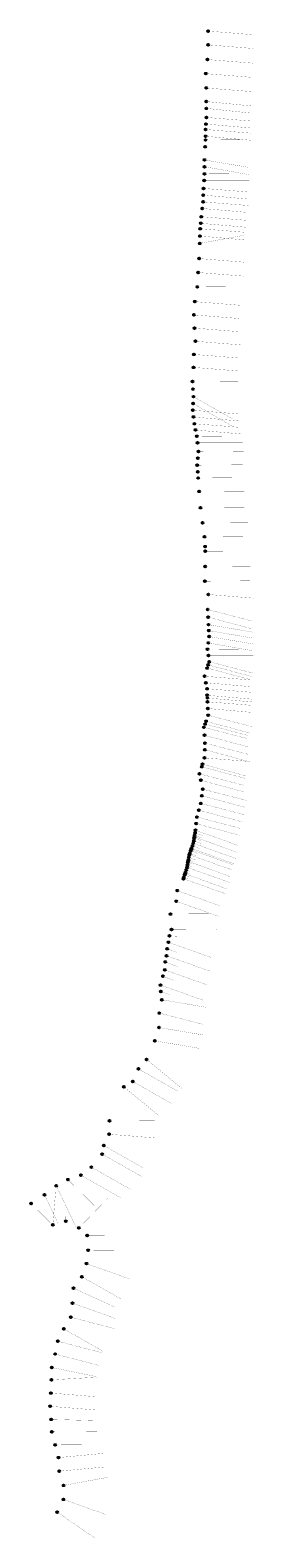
# Model space of a CAD drawing. Header units: metres. Extents: x 932327 to 949208, y 484186 to 597711.
import ezdxf
from ezdxf.enums import TextEntityAlignment as Align

# ---------------------------------------------------------------- set-up
doc = ezdxf.new("R2010")
doc.units = ezdxf.units.M
for name, color, linetype in [('Circle', 253, 'Continuous'), ('Plan', 150, 'Continuous'), ('Text', 255, 'Continuous')]:
    doc.layers.add(name, color=color, linetype=linetype)
doc.styles.add('Legend', font='calibri.ttf')

# ---------------------------------------------------------------- blocks, each defined once
blk = doc.blocks.new('circle-block')
at = {"layer": 'Circle'}
h = blk.add_hatch(color=256, dxfattribs=at)
h.dxf.hatch_style = 1
edge = h.paths.add_edge_path()
edge.add_arc((945749.99, 597641.21), 70, 0, 360)
blk.add_circle((945749.99, 597641.21), 70, dxfattribs=at)

msp = doc.modelspace()

# ---------------------------------------------------------------- linework, layer by layer
at = {"layer": 'Plan', "const_width": 10}
for points in [[(945749.99, 597641.21), (949153.42, 597368.16)], [(945772.7, 596602.09), (949176.13, 596329.04)], [(945700.93, 595501.05), (949104.35, 595227.98)], [(945582.99, 594436.43), (948986.41, 594163.35)], [(945615.86, 593357.48), (949019.28, 593084.4)], [(945617.28, 592336.99), (949015.39, 592004.88)], [(945620.83, 591820.2), (949002.2, 591464.8)], [(945592.69, 590640.48), (948979.75, 590344.15)], [(945625.51, 591139.41), (949028.93, 590866.32)], [(945565.76, 590230.86), (948969.18, 589957.77)], [(945566.5, 589720.46), (948953.56, 589424.13)], [(945566.92, 589440.04), (948981.34, 589463.02)], [(945537.86, 588936.28), (948937.86, 588936.28)], [(945480.36, 587939.09), (948846.9, 587372)], [(945484.25, 587423.4), (948832.6, 586833)], [(945407.92, 585795.32), (948811.34, 585522.21)], [(945451.49, 586386.13), (948851.49, 586386.13)], [(945488.31, 586885.28), (948902.73, 586908.23)], [(945377.46, 584779.99), (948780.88, 584506.87)], [(945392.75, 585289.84), (948779.81, 584993.51)], [(945240.29, 583666.58), (948643.7, 583393.45)], [(945316.39, 584284.33), (948703.45, 583988)], [(945158.81, 582761.29), (948562.22, 582488.15)], [(945195.49, 583168.89), (948582.55, 582872.56)], [(945118.32, 581655.1), (948476.93, 582267.37)], [(945138.58, 582208.66), (948525.64, 581912.33)], [(945068.79, 580513.53), (948472.2, 580240.38)], [(945010.88, 579464.08), (948414.29, 579190.92)], [(944941.14, 578374.67), (948355.55, 578397.56)], [(944751.36, 577269.89), (948154.77, 576996.71)], [(944685.55, 576272.38), (948088.95, 575999.19)], [(944730.93, 575277.18), (948134.33, 575003.99)], [(944672.81, 573297.09), (948076.21, 573023.89)], [(944791.22, 574286.38), (948194.62, 574013.19)], [(944645.61, 572320.35), (948049.01, 572047.15)], [(944582.62, 571262.19), (947997.03, 571285.03)], [(944613.81, 570688.03), (948013.81, 570688.03)], [(944645.04, 570113.46), (947613.59, 568435.17)], [(944590.33, 569090.69), (947993.73, 568817.47)], [(944617.69, 569602.19), (947562.18, 567902.19)], [(944652.61, 568584.5), (948039.67, 568288.17)], [(944715.01, 568077.37), (948118.41, 567804.16)], [(944807.5, 567605.34), (948194.56, 567309.01)], [(944900.26, 567131.98), (948314.67, 567154.84)], [(944951.41, 566634.6), (948351.41, 566634.6)], [(944978.05, 565489.23), (948378.05, 565489.23)], [(945017.96, 565987.64), (948432.37, 566010.5)], [(944935.6, 564959.02), (948350.01, 564981.87)], [(944968.67, 564460.11), (948368.67, 564460.11)], [(944999.83, 563990.14), (948414.24, 564013)], [(945073.59, 562980.5), (948488, 563003.36)], [(945175.46, 561751.32), (948589.87, 561774.18)], [(945338.6, 560619.93), (948753.01, 560642.8)], [(945480.06, 559570.45), (948894.46, 559593.33)], [(945522.72, 558821.66), (948922.72, 558821.66)], [(945542.38, 558476.61), (948956.79, 558499.49)], [(945528.54, 557332.28), (948942.94, 557355.16)], [(945506.98, 556223.71), (948921.38, 556246.58)], [(945771.7, 555216.82), (949175.1, 554943.66)], [(945720.88, 554088.2), (949024.9, 553231.38)], [(945753.22, 553517.11), (949037.37, 552637.13)], [(945785.58, 552945.77), (949152.09, 552378.61)], [(945811.05, 552497.87), (949177.56, 551930.71)], [(945836.52, 552049.97), (949203.03, 551482.82)], [(945706.55, 551090.61), (949120.95, 551113.49)], [(945771.54, 551570.35), (949119.89, 550979.95)], [(945774.11, 550622.46), (949174.11, 550622.46)], [(945688.92, 549678.89), (948973.07, 548798.91)], [(945765.25, 549916.95), (949049.4, 549036.97)], [(945841.58, 550155.02), (949145.6, 549298.2)], [(945491.62, 549063.5), (948895.01, 548790.3)], [(945586.23, 548572.53), (948973.29, 548276.2)], [(945672.71, 548123.75), (949076.1, 547850.56)], [(945689.09, 547632.02), (949076.15, 547335.69)], [(945696.02, 547424.13), (949083.08, 547127.8)], [(945705.49, 547140.14), (949108.89, 546866.95)], [(945732.95, 546632.38), (949120.01, 546336.05)], [(945760.46, 546123.84), (949064.47, 545266.99)], [(945435, 545215.08), (948739.01, 544358.21)], [(945524.44, 545464.82), (948808.59, 544584.84)], [(945597.6, 545669.12), (948881.75, 544789.14)], [(945476.47, 544622.53), (948760.62, 543742.55)], [(945517.93, 544030.33), (948821.94, 543173.46)], [(945486.13, 542915.19), (948889.52, 542641.97)], [(945503.67, 543530.53), (948787.82, 542650.55)], [(945096.15, 541718.85), (948400.13, 540861.94)], [(945269.18, 542249.65), (948553.33, 541369.67)], [(945331.16, 542439.81), (948615.31, 541559.83)], [(945202.63, 541230.32), (948486.78, 540350.34)], [(945348.15, 540562.76), (948652.15, 539705.87)], [(945195.06, 539491.03), (948499.04, 538634.13)], [(945277.44, 540067.78), (948561.59, 539187.8)], [(944915.03, 538459.14), (948219.01, 537602.21)], [(945054.94, 538974.7), (948339.09, 538094.72)], [(944720.39, 536972.36), (947915.34, 535809.49)], [(944737.02, 537070.97), (945279.72, 536877.46)], [(944770.3, 537268.18), (945385.19, 537051.72)], [(944803.58, 537465.4), (948019.92, 536325.3)], [(944859.41, 537963.24), (948143.56, 537083.26)], [(944436.43, 535915.17), (944967.89, 535721.86)], [(944469.92, 536009.4), (947664.87, 534846.53)], [(944503.42, 536103.62), (947698.37, 534940.75)], [(944570.41, 536292.07), (945151.32, 536084.13)], [(944637.4, 536480.52), (947853.74, 535340.41)], [(944670.47, 536676.55), (945252.21, 536473.91)], [(944703.75, 536873.76), (945270.55, 536671.1)], [(944196.62, 534835.44), (944490.98, 534731.34)], [(944230.67, 535032.52), (944532.25, 534923.94)], [(944247.7, 535131.06), (947442.65, 533968.19)], [(944264.73, 535229.6), (944646.89, 535098.2)], [(944298.78, 535426.68), (944816.56, 535235.77)], [(944332.84, 535623.76), (947549.17, 534483.63)], [(944369.44, 535726.73), (944862.42, 535547.6)], [(943889.3, 533813.45), (947105.61, 532673.28)], [(943920.59, 533909.64), (944220.42, 533795.85)], [(943982.47, 534099.82), (944298.37, 533979.28)], [(944013.4, 534194.92), (947208.35, 533032.05)], [(944044.34, 534290.01), (944348.82, 534176.47)], [(944106.22, 534480.2), (944403.85, 534369.07)], [(944168.1, 534670.39), (947384.42, 533530.24)], [(943430.24, 532917.87), (946646.54, 531777.66)], [(943354.3, 532116.65), (946570.59, 530976.43)], [(942917.93, 531158.71), (946332.32, 531181.31)], [(942758.21, 529030.67), (945974.48, 527890.4)], [(942833.89, 529522.41), (943469.47, 529482.05)], [(942988.08, 529990.87), (946402.47, 530013.47)], [(942618.97, 528016.11), (945835.23, 526875.83)], [(942667.43, 528548.86), (943398.85, 528271.42)], [(942493.17, 526948.01), (945709.43, 525807.72)], [(942526.19, 527550.09), (943429.12, 527207.08)], [(942156.01, 525810.09), (945372.26, 524669.78)], [(942347.68, 526473.69), (943168.52, 526157.27)], [(942190.55, 525324.22), (942889.45, 525091.26)], [(942268.69, 524700.85), (945635.13, 524133.35)], [(942074.14, 523703.79), (945378.04, 522846.61)], [(942050.17, 522614), (945416.6, 522046.48)], [(941726.64, 521610.72), (945093.06, 521043.17)], [(941117.29, 520210.76), (943747.54, 518044.87)], [(940495.39, 519495.68), (943463.69, 517817.02)], [(939399.67, 518145.95), (942029.83, 515979.95)], [(940065.92, 518551.34), (943034.2, 516872.65)], [(938317.19, 515591.71), (941731.57, 515613.9)], [(938282.13, 514578.11), (941685.44, 514304.25)], [(937879.44, 513724.81), (940847.62, 512045.96)], [(936946.16, 512099.08), (939914.3, 510420.16)], [(937758.64, 513081.54), (940726.81, 511402.69)], [(935019.11, 508022.37), (935003.3, 510927.26)], [(935180.87, 511160.47), (937611, 508774.41)], [(936164.27, 511489.16), (939132.38, 509810.19)], [(933414.9, 510020.59), (934429.44, 507891.65)], [(934044.79, 507761.69), (934262.56, 510410.46)], [(934302.46, 510699.95), (935765.52, 507630.75)], [(936007.81, 507517.7), (938176.98, 509745.16)], [(932396.81, 509358.75), (933857.51, 507919.21)], [(936626.87, 506948.59), (940041.24, 506970.63)], [(936710.18, 505840.22), (940124.55, 505862.26)], [(936585.39, 504834.52), (939801.45, 503693.75)], [(935597.46, 502986.22), (938701.32, 501570.91)], [(936235.63, 503845.61), (939203.73, 502166.63)], [(935529.85, 501854.13), (938745.88, 500713.27)], [(935391.96, 500798.47), (938695.69, 499940.73)], [(934859.78, 499917.45), (937827.82, 498238.37)], [(934411.25, 498991.47), (937714.96, 498133.66)], [(934210.1, 498030.06), (937513.8, 497172.23)], [(933930.12, 496081.12), (937338.67, 496280.6)], [(933957.22, 497015.48), (937301.52, 496330.77)], [(933891.55, 495088.01), (937294.81, 494813.75)], [(933833.09, 494092.18), (937236.35, 493817.91)], [(933917.1, 493105.93), (937330.13, 493009.19)], [(933957.45, 492172.36), (937371.81, 492194.15)], [(934213.69, 491182.15), (937628.05, 491203.96)], [(934462.36, 490227.28), (937861.84, 490544.98)], [(934527.78, 489203.91), (937927.26, 489521.61)], [(934853.65, 488137.11), (938212.4, 488748.31)], [(934835.56, 487081.13), (938051.55, 485940.19)], [(934374.04, 486121.48), (937183.65, 484191.41)]]:
    msp.add_lwpolyline(points, dxfattribs=at)

# ---------------------------------------------------------------- block references
at = {"layer": 'Circle'}
for p in [(0, 0), (1.71, -1031.12), (-49.06, -2140.16), (-167, -3204.78), (-134.13, -4283.73), (-132.71, -5304.22), (-129.16, -5821.01), (-157.3, -7000.73), (-124.48, -6501.8), (-184.23, -7410.35), (-183.49, -7920.75), (-183.07, -8201.17), (-212.13, -8704.93), (-269.63, -9702.12), (-265.74, -10217.81), (-261.68, -10755.93), (-342.07, -11845.89), (-298.5, -11255.08), (-372.53, -12861.22), (-357.24, -12351.37), (-509.7, -13974.63), (-433.6, -13356.88), (-591.18, -14879.92), (-554.5, -14472.32), (-631.67, -15986.11), (-611.41, -15432.55), (-681.2, -17127.68), (-739.11, -18177.13), (-808.85, -19266.54), (-998.63, -20371.32), (-1064.44, -21368.83), (-1019.06, -22364.03), (-1077.18, -24344.12), (-958.77, -23354.83), (-1104.38, -25320.86), (-1167.37, -26379.02), (-1136.18, -26953.18), (-1104.95, -27527.75), (-1159.66, -28550.52), (-1132.3, -28039.02), (-1097.38, -29056.71), (-1034.98, -29563.84), (-942.49, -30035.87), (-849.73, -30509.23), (-798.58, -31006.61), (-771.94, -32151.98), (-732.03, -31653.57), (-814.39, -32682.19), (-781.32, -33181.1), (-750.16, -33651.07), (-676.4, -34660.71), (-574.53, -35889.89), (-411.39, -37021.28), (-269.93, -38070.76), (-227.27, -38819.55), (-207.61, -39164.6), (-243.01, -41417.5), (-221.45, -40308.93), (21.71, -42424.39), (-29.11, -43553.01), (3.23, -44124.1), (35.59, -44695.44), (61.06, -45143.34), (86.53, -45591.24), (-43.44, -46550.6), (21.55, -46070.86), (24.12, -47018.75), (-61.07, -47962.32), (15.26, -47724.26), (91.59, -47486.19), (-258.37, -48577.71), (-163.76, -49068.68), (-77.28, -49517.46), (-60.9, -50009.19), (-53.97, -50217.08), (-44.5, -50501.07), (-17.04, -51008.83), (10.47, -51517.37), (-314.99, -52426.13), (-225.55, -52176.39), (-152.39, -51972.09), (-273.52, -53018.68), (-232.06, -53610.88), (-263.86, -54726.02), (-246.32, -54110.68), (-653.84, -55922.36), (-480.81, -55391.56), (-418.83, -55201.4), (-547.36, -56410.89), (-401.84, -57078.45), (-554.93, -58150.18), (-472.55, -57573.43), (-834.96, -59182.07), (-695.05, -58666.51), (-1029.6, -60668.85), (-1012.97, -60570.24), (-979.69, -60373.03), (-946.41, -60175.81), (-890.58, -59677.97), (-1313.56, -61726.04), (-1280.07, -61631.81), (-1246.57, -61537.59), (-1179.58, -61349.14), (-1112.59, -61160.69), (-1079.52, -60964.66), (-1046.24, -60767.45), (-1581.89, -62970.82), (-1553.37, -62805.77), (-1519.32, -62608.69), (-1502.29, -62510.15), (-1485.26, -62411.61), (-1451.21, -62214.53), (-1417.15, -62017.45), (-1380.55, -61914.48), (-1860.69, -63827.76), (-1829.4, -63731.57), (-1767.52, -63541.39), (-1736.59, -63446.29), (-1705.65, -63351.2), (-1643.77, -63161.01), (-2319.75, -64723.34), (-2395.69, -65524.56), (-2832.06, -66482.5), (-2991.78, -68610.54), (-2916.1, -68118.8), (-2761.91, -67650.34), (-3131.02, -69625.1), (-3082.56, -69092.35), (-3256.82, -70693.2), (-3223.8, -70091.12), (-3593.98, -71831.12), (-3402.31, -71167.52), (-3559.44, -72316.99), (-3481.3, -72940.36), (-3675.85, -73937.42), (-3699.82, -75027.21), (-4023.35, -76030.49), (-4632.7, -77430.45), (-5254.6, -78145.53), (-6350.32, -79495.26), (-5684.07, -79089.87), (-7432.8, -82049.5), (-7467.86, -83063.1), (-7991.35, -84559.67), (-7870.55, -83916.4), (-8803.83, -85542.13), (-10569.12, -86480.74), (-9585.72, -86152.05), (-12335.09, -87620.62), (-11447.53, -86941.26), (-13353.18, -88282.46), (-11705.2, -89879.52), (-10730.88, -89618.84), (-9742.18, -90123.51, 0.38), (-9123.12, -90692.62), (-9039.81, -91800.99), (-9164.6, -92806.69), (-10152.53, -94654.99), (-9514.36, -93795.6), (-10220.14, -95787.08), (-10358.03, -96842.74), (-10890.21, -97723.76), (-11338.74, -98649.74), (-11539.89, -99611.15), (-11819.87, -101560.09), (-11792.77, -100625.73), (-11858.44, -102553.2), (-11916.9, -103549.03), (-11832.89, -104535.28), (-11792.54, -105468.85), (-11536.3, -106459.06), (-11287.63, -107413.93), (-11222.21, -108437.3), (-10896.34, -109504.1), (-10914.43, -110560.08), (-11375.95, -111519.73)]:
    msp.add_blockref('circle-block', p, dxfattribs=at)

# ---------------------------------------------------------------- texts
at = {"layer": 'Text', "color": 255, "style": 'Legend'}
for s, p in [('R1', (945744.99, 597641.21)), ('R2', (945767.7, 596602.09)), ('R3', (945695.93, 595501.05)), ('R4', (945577.99, 594436.43)), ('R5', (945610.86, 593357.48)), ('R6+516', (945615.83, 591820.2)), ('R6', (945612.28, 592336.99)), ('R7+500', (945587.69, 590640.48)), ('R7', (945620.51, 591139.41)), ('R8+510', (945561.5, 589720.46)), ('R8', (945560.76, 590230.86)), ('R9', (945561.92, 589440.04)), ('R9+504', (945532.86, 588936.28)), ('R10+515', (945479.25, 587423.4)), ('R10', (945475.36, 587939.09)), ('R12', (945402.92, 585795.32)), ('R11+500', (945446.49, 586386.13)), ('R11', (945483.31, 586885.28)), ('R12+505', (945387.75, 585289.84)), ('R13', (945372.46, 584779.99)), ('R14', (945235.29, 583666.58)), ('R13+500', (945311.39, 584284.33)), ('R15', (945153.81, 582761.29)), ('R14+500', (945190.49, 583168.89)), ('R15+553', (945133.58, 582208.66)), ('R16', (945113.32, 581655.1)), ('R17', (945063.79, 580513.53)), ('R18', (945005.88, 579464.08)), ('R19', (944936.14, 578374.67)), ('R20', (944746.36, 577269.89)), ('R21', (944680.55, 576272.38)), ('R22', (944725.93, 575277.18)), ('R24', (944667.81, 573297.09)), ('R23', (944786.22, 574286.38)), ('R25', (944640.61, 572320.35)), ('R26', (944577.62, 571262.19)), ('R26+575', (944608.81, 570688.03)), ('R27', (944640.04, 570113.46)), ('R27+512', (944612.69, 569602.19)), ('R28', (944585.33, 569090.69)), ('R28+510', (944647.61, 568584.5)), ('R29', (944710.01, 568077.37)), ('R29+481', (944802.5, 567605.34)), ('R30', (944895.26, 567131.98)), ('R30+500', (944946.41, 566634.6)), ('R31+500', (944973.05, 565489.23)), ('R31', (945012.96, 565987.64)), ('R32+500', (944963.67, 564460.11)), ('R32', (944930.6, 564959.02)), ('R33', (944994.83, 563990.14)), ('R34', (945068.59, 562980.5)), ('R35', (945170.46, 561751.32)), ('R36', (945333.6, 560619.93)), ('R37', (945475.06, 559570.45)), ('R37+750', (945517.72, 558821.66)), ('R38', (945537.38, 558476.61)), ('R39', (945523.54, 557332.28)), ('R40', (945501.98, 556223.71)), ('R41', (945766.7, 555216.82)), ('R42', (945715.88, 554088.2)), ('R42+572', (945748.22, 553517.11)), ('R43', (945780.58, 552945.77)), ('R43+500', (945806.05, 552497.87)), ('R44', (945831.52, 552049.97)), ('R45', (945701.55, 551090.61)), ('R44+484', (945766.54, 551570.35)), ('R45+473', (945769.11, 550622.46)), ('R46+500', (945683.92, 549678.89)), ('R46+250', (945760.25, 549916.95)), ('R46', (945836.58, 550155.02)), ('R47', (945486.62, 549063.5)), ('R47+500', (945581.23, 548572.53)), ('R48+500', (945684.09, 547632.02)), ('R48+700', (945691.02, 547424.13)), ('R48', (945667.71, 548123.75)), ('R49+508', (945727.95, 546632.38)), ('R49', (945700.49, 547140.14)), ('R50', (945755.46, 546123.84)), ('R51', (945430, 545215.08)), ('R50+700', (945519.44, 545464.82)), ('R50+483', (945592.6, 545669.12)), ('R51+495', (945471.47, 544622.53)), ('R52', (945512.93, 544030.33)), ('R52+495', (945498.67, 543530.53)), ('R53', (945481.13, 542915.19)), ('R54', (945091.15, 541718.85)), ('R53+700', (945264.18, 542249.65)), ('R53+500', (945326.16, 542439.81)), ('R54+500', (945197.63, 541230.32)), ('R55', (945343.15, 540562.76)), ('R56', (945190.06, 539491.03)), ('R55+500', (945272.44, 540067.78)), ('R57', (944910.03, 538459.14)), ('R56+535', (945049.94, 538974.7)), ('R58+500', (944715.39, 536972.36)), ('R58+400', (944732.02, 537070.97)), ('R58+200', (944765.3, 537268.18)), ('R58', (944798.58, 537465.4)), ('R57+500', (944854.41, 537963.24)), ('R59+600', (944431.43, 535915.17)), ('R59+500', (944464.92, 536009.4)), ('R59+400', (944498.42, 536103.62)), ('R59+200', (944565.41, 536292.07)), ('R58+800', (944665.47, 536676.55)), ('R59', (944632.4, 536480.52)), ('R58+600', (944698.75, 536873.76)), ('R60+800', (944191.62, 534835.44)), ('R60+600', (944225.67, 535032.52)), ('R60+500', (944242.7, 535131.06)), ('R60+400', (944259.73, 535229.6)), ('R60+200', (944293.78, 535426.68)), ('R60', (944327.84, 535623.76)), ('R59+800', (944364.44, 535726.73)), ('R61+800', (943915.59, 533909.64)), ('R62', (943884.3, 533813.45)), ('R61+600', (943977.47, 534099.82)), ('R61+500', (944008.4, 534194.92)), ('R61+400', (944039.34, 534290.01)), ('R61+200', (944101.22, 534480.2)), ('R61', (944163.1, 534670.39)), ('R63', (943425.24, 532917.87)), ('R64', (943349.3, 532116.65)), ('R65', (942912.93, 531158.71)), ('R67', (942753.21, 529030.67)), ('R66+500', (942828.89, 529522.41)), ('R66', (942983.08, 529990.87)), ('R68', (942613.97, 528016.11)), ('R67+500', (942662.43, 528548.86)), ('R68+500', (942521.19, 527550.09)), ('R69', (942488.17, 526948.01)), ('R70', (942151.01, 525810.09)), ('R69+500', (942342.68, 526473.69)), ('R70+500', (942185.55, 525324.22)), ('R71', (942263.69, 524700.85)), ('R72', (942069.14, 523703.79)), ('R73', (942045.17, 522614)), ('R74', (941721.64, 521610.72)), ('R75', (941112.29, 520210.76)), ('R76', (940490.39, 519495.68)), ('R78', (939394.67, 518145.95)), ('R77', (940060.92, 518551.34)), ('R79', (938312.19, 515591.71)), ('R80', (938277.13, 514578.11)), ('R81', (937874.44, 513724.81)), ('R83', (936941.16, 512099.08)), ('R82', (937753.64, 513081.54)), ('R85', (935175.87, 511160.47)), ('R84', (936159.27, 511489.16)), ('R87', (933409.9, 510020.59)), ('R86', (934297.46, 510699.95)), ('R88', (932391.81, 509358.75)), ('R89', (934039.79, 507761.69)), ('R90', (935014.11, 508022.37)), ('R91', (935999.44, 507514.83)), ('R92', (936621.87, 506948.59)), ('R93', (936705.18, 505840.22)), ('R94', (936580.39, 504834.52)), ('R96', (935592.46, 502986.22)), ('R95', (936230.63, 503845.61)), ('R97', (935524.85, 501854.13)), ('R98', (935386.96, 500798.47)), ('R99', (934854.78, 499917.45)), ('R100', (934406.25, 498991.47)), ('R101', (934205.1, 498030.06)), ('R102', (933952.22, 497015.48)), ('R104', (933886.55, 495088.01)), ('R103', (933925.12, 496081.12)), ('R105', (933828.09, 494092.18)), ('R106', (933912.1, 493105.93)), ('R107', (933952.45, 492172.36)), ('R108', (934208.69, 491182.15)), ('R109', (934457.36, 490227.28)), ('R110', (934522.78, 489203.91)), ('R112', (934830.56, 487081.13)), ('R111', (934848.65, 488137.11)), ('R113', (934369.04, 486121.48))]:
    msp.add_text(s, height=24, dxfattribs=at).set_placement(p, align=Align.MIDDLE_CENTER)

doc.saveas('drawing.dxf')
